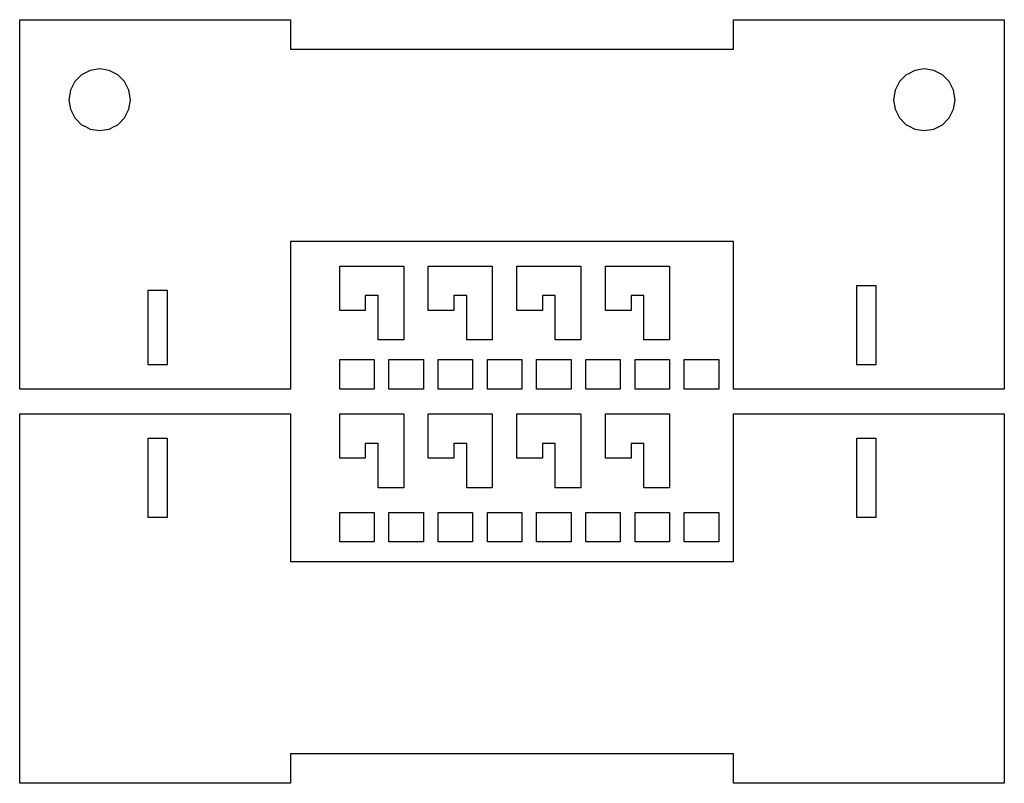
# Model space of a CAD drawing. Extents: x -115 to 85, y 122 to 277.
import ezdxf

# ---------------------------------------------------------------- set-up
doc = ezdxf.new("R2010")
doc.units = 0
doc.layers.get('0').update_dxf_attribs({"linetype": 'CONTINUOUS'})

msp = doc.modelspace()

# ---------------------------------------------------------------- linework, layer by layer
at = {"color": 7}
for points in [[(-60.002998, 277), (-60.002998, 270.998001), (0, 270.998001), (4, 270.998001), (17, 270.998001), (30.002001, 270.998001), (30.002001, 277), (32.768002, 277), (43.766998, 277), (53.540882, 277), (59.924244, 277), (65.071754, 277), (65.536003, 277), (85, 277), (85, 275.959122), (85, 269.585167), (85, 264.42083), (85, 259.401459), (85, 257.070755), (85, 251.923241), (85, 222.536003), (85, 202), (65.536003, 202), (32.768002, 202), (30.002001, 202), (30.002001, 206.152), (30.002001, 222.536003), (30.002001, 232.002998), (17, 232.002998), (4, 232.002998), (0, 232.002998), (-60.002998, 232.002998), (-60.002998, 227), (-60.002998, 222.536003), (-60.002998, 208), (-60.002998, 206.152), (-60.002998, 202), (-65.536003, 202), (-115, 202), (-115, 206.998001), (-115, 222.536003), (-115, 230.596252), (-115, 233.768723), (-115, 236.892426), (-115, 238.919998), (-115, 255.304001), (-115, 262.105759), (-115, 268.266998), (-115, 277), (-113.959122, 277), (-107.57576, 277), (-102.428246, 277), (-98.304001, 277), (-65.536003, 277)], [(-96.818001, 254.803001), (-95.835724, 255.304001), (-95.074997, 255.692001), (-93.692001, 257.074997), (-92.804001, 258.818001), (-92.497002, 260.75), (-92.804001, 262.681999), (-93.692001, 264.425003), (-95.074997, 265.807999), (-96.818001, 266.695999), (-98.304001, 266.932129), (-98.75, 267.002998), (-100.681999, 266.695999), (-102.425003, 265.807999), (-103.807999, 264.425003), (-104.695999, 262.681999), (-105.001999, 260.75), (-104.695999, 258.818001), (-103.807999, 257.074997), (-102.425003, 255.692001), (-101.664276, 255.304001), (-100.681999, 254.803001), (-98.75, 254.497002), (-98.304001, 254.567642)], [(62.498001, 260.75), (62.804001, 258.818001), (63.692001, 257.074997), (65.074997, 255.692001), (65.536003, 255.456871), (66.818001, 254.803001), (68.75, 254.497002), (70.681999, 254.803001), (72.425003, 255.692001), (73.807999, 257.074997), (74.695999, 258.818001), (75.002998, 260.75), (74.695999, 262.681999), (73.807999, 264.425003), (72.425003, 265.807999), (70.681999, 266.695999), (68.75, 267.002998), (66.818001, 266.695999), (65.536003, 266.042862), (65.074997, 265.807999), (63.692001, 264.425003), (62.804001, 262.681999)], [(-37, 227), (-37, 222.536003), (-37, 221.002998), (-37, 218.001999), (-37, 212), (-42.198002, 212), (-42.198002, 218.001999), (-42.198002, 221.002998), (-44.799, 221.002998), (-44.799, 218.001999), (-50, 218.001999), (-50, 222.536003), (-50, 227)], [(-19, 227), (-19, 222.536003), (-19, 212), (-20, 212), (-23, 212), (-24.198, 212), (-24.198, 218.001999), (-24.198, 221.002998), (-26.799, 221.002998), (-26.799, 218.001999), (-30, 218.001999), (-32, 218.001999), (-32, 222.536003), (-32, 227)], [(-1, 227), (-1, 222.536003), (-1, 212), (-3, 212), (-6.198, 212), (-6.198, 218.001999), (-6.198, 221.002998), (-8.799, 221.002998), (-8.799, 218.001999), (-10, 218.001999), (-13, 218.001999), (-14, 218.001999), (-14, 222.536003), (-14, 227)], [(17, 227), (17, 222.536003), (17, 212), (16.384001, 212), (11.802, 212), (11.802, 218.001999), (11.802, 221.002998), (9.201, 221.002998), (9.201, 218.001999), (4, 218.001999), (4, 222.536003), (4, 227)], [(-84.997002, 222.002998), (-89.001999, 222.002998), (-89.001999, 206.998001), (-84.997002, 206.998001)], [(54.998001, 223.002998), (54.998001, 222.536003), (54.998001, 206.997067), (59.002998, 206.997067), (59.002998, 222.536003), (59.002998, 223.002998)], [(-43, 208), (-43, 206.152), (-43, 202), (-49.152, 202), (-50, 202), (-50, 206.152), (-50, 208)], [(-37, 208), (-33, 208), (-33, 206.152), (-33, 202), (-37, 202), (-40, 202), (-40, 206.152), (-40, 208)], [(-30, 208), (-23, 208), (-23, 206.152), (-23, 202), (-30, 202), (-30, 206.152)], [(-20, 208), (-19, 208), (-16.384001, 208), (-13, 208), (-13, 206.152), (-13, 202), (-16.384001, 202), (-19, 202), (-20, 202), (-20, 206.152)], [(-10, 208), (-3, 208), (-3, 206.152), (-3, 202), (-10, 202), (-10, 206.152)], [(4, 202), (0, 202), (0, 206.152), (0, 208), (4, 208), (7, 208), (7, 206.152), (7, 202)], [(10, 202), (10, 206.152), (10, 208), (16.384001, 208), (17, 208), (17, 206.152), (17, 202), (16.384001, 202)], [(20, 208), (27, 208), (27, 206.152), (27, 202), (20, 202), (20, 206.152)], [(30.003, 197), (32.768002, 197), (65.536003, 197), (85, 197), (85, 157), (85, 122), (30.002001, 122), (30.002001, 128.002001), (0, 128.002001), (-60.002998, 128.002001), (-60.002998, 122), (-115, 122), (-115, 157), (-115, 175.997999), (-115, 192.002998), (-115, 197), (-65.536003, 197), (-60.002998, 197), (-60.002998, 189.768002), (-60.002998, 177), (-60.002998, 171), (-60.002998, 166.998), (-33, 166.998), (-32.768002, 166.998), (-30, 166.998), (-23, 166.998), (-20, 166.998), (-13, 166.998), (-10, 166.998), (-3, 166.998), (0, 166.998), (17, 166.998), (20, 166.998), (27, 166.998), (30.003, 166.998), (30.003, 173.384001), (30.003, 189.768002)], [(-50, 188.002001), (-50, 189.768002), (-50, 197), (-49.152, 197), (-44.799, 197), (-37, 197), (-37, 191.002998), (-37, 189.768002), (-37, 188.002001), (-37, 182), (-42.198002, 182), (-42.198002, 188.002001), (-42.198002, 189.768002), (-42.198002, 191.002998), (-44.799, 191.002998), (-44.799, 189.768002), (-44.799, 188.002001)], [(-26.799, 188.002001), (-30, 188.002001), (-32, 188.002001), (-32, 189.768002), (-32, 197), (-30, 197), (-26.799, 197), (-23, 197), (-20, 197), (-19, 197), (-19, 189.768002), (-19, 182), (-20, 182), (-23, 182), (-24.198, 182), (-24.198, 188.002001), (-24.198, 189.768002), (-24.198, 191.002998), (-26.799, 191.002998), (-26.799, 189.768002)], [(-6.198, 182), (-6.198, 188.002001), (-6.198, 189.768002), (-6.198, 191.002998), (-8.799, 191.002998), (-8.799, 189.768002), (-8.799, 188.002001), (-10, 188.002001), (-13, 188.002001), (-14, 188.002001), (-14, 189.768002), (-14, 197), (-13, 197), (-10, 197), (-8.799, 197), (-3, 197), (-1, 197), (-1, 189.768002), (-1, 182), (-3, 182)], [(4, 188.002001), (4, 189.768002), (4, 197), (9.201, 197), (16.384001, 197), (17, 197), (17, 189.768002), (17, 188.002001), (17, 182), (11.802, 182), (11.802, 188.002001), (11.802, 189.768002), (11.802, 191.002998), (9.201, 191.002998), (9.201, 189.768002), (9.201, 188.002001)], [(-84.998001, 175.997999), (-84.998001, 192.002998), (-89.002998, 192.002998), (-89.002998, 175.997999), (-84.998001, 175.997999)], [(59.002998, 192.002998), (54.998001, 192.002998), (54.998001, 189.768002), (54.998001, 175.997999), (59.002998, 175.997999), (59.002998, 189.768002)], [(-50, 171), (-50, 177), (-43, 177), (-43, 171)], [(-37, 177), (-33, 177), (-33, 171), (-40, 171), (-40, 177)], [(-23, 171), (-30, 171), (-30, 173.384001), (-30, 177), (-23, 177), (-23, 173.384001)], [(-13, 171), (-20, 171), (-20, 173.384001), (-20, 177), (-19, 177), (-16.384001, 177), (-13, 177), (-13, 173.384001)], [(-3, 171), (-10, 171), (-10, 173.384001), (-10, 177), (-3, 177), (-3, 173.384001)], [(7, 171), (0, 171), (0, 173.384001), (0, 177), (4, 177), (7, 177), (7, 173.384001)], [(10, 171), (10, 173.384001), (10, 177), (17, 177), (17, 173.384001), (17, 171)], [(27, 171), (20, 171), (20, 173.384001), (20, 177), (27, 177), (27, 173.384001)]]:
    msp.add_lwpolyline(points, close=True, dxfattribs=at)

doc.saveas('drawing.dxf')
